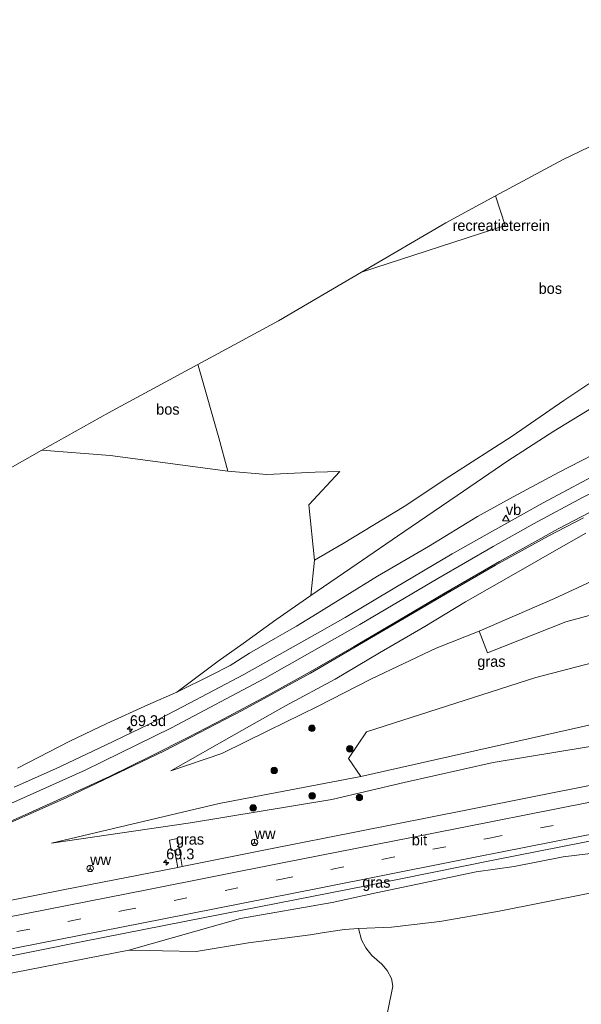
# Model space of a CAD drawing. Header units: millimetres. Extents: x 180000 to 190000, y 466229 to 468626.
# Tile 39 of 202: x 181479 to 181608, y 467933 to 468160. Entities that reach past the tile are written whole.
import ezdxf
from ezdxf.enums import TextEntityAlignment as Align

# ---------------------------------------------------------------- set-up
doc = ezdxf.new("R2010")
doc.units = ezdxf.units.MM
doc.linetypes.add('39strp', pattern=[12, 3, -9])
for name, color, linetype, lineweight in [('af-bs-rasterhekwerk', 8, 'hekwerk', 18), ('as-bs-kilometr', 13, 'Continuous', 18), ('bp-b5-boom', 93, 'Continuous', 18), ('bp-b5-bos', 93, 'Continuous', 18), ('bp-b5-grasland', 93, 'Continuous', 18), ('bp-bs-boom', 93, 'Continuous', 18), ('bw-bs-rona', 8, 'Continuous', 18), ('gw-bs-kruinlijn', 93, 'Continuous', 18), ('gw-bs-teenlijn', 93, 'Continuous', 18), ('kd-bs-opnamedtmgrens', 173, 'Continuous', 18), ('mk-bs-39streep 0.15', 8, '39strp', 18), ('mk-bs-streep 0.15', 8, 'Continuous', 18), ('og-b5-grond_ingericht', 253, 'Continuous', 18), ('vh-b5-verh_soort', 8, 'Continuous', 18), ('wm-bs-verkeersbord', 8, 'Continuous', 18)]:
    doc.layers.add(name, color=color, linetype=linetype, lineweight=lineweight)
doc.styles.add('rtw_iso', font='iso-rtw.shx')
doc.linetypes.add('hekwerk', pattern='A,7,-1.5,[1,RTW.shx,S=0.75,R=0,X=0,Y=0],-1.5', length=10)

# ---------------------------------------------------------------- blocks, each defined once
blk = doc.blocks.new('wegwijzer')
for q in [(-0.53, -0.53), (0, 0.75), (0.53, -0.53)]:
    blk.add_line((0, 0), q)
blk.add_circle((0, 0), 0.75)
blk = doc.blocks.new('dtbattr')
at = {"style": 'rtw_iso'}
blk.add_attdef('TAG', (0.59, 0.87), '', height=2.5, dxfattribs=at)
blk = doc.blocks.new('verkeersbord')
for p, q in [((0, 0.75), (-0.75, -0.625)), ((0.75, -0.625), (0, 0.75)), ((-0.75, -0.625), (0.75, -0.625))]:
    blk.add_line(p, q)
blk = doc.blocks.new('dtbattr-r')
at = {"style": 'rtw_iso'}
blk.add_attdef('TAG', text='', height=2.5, dxfattribs=at).set_placement((0, 0), align=Align.MIDDLE_CENTER)
blk = doc.blocks.new('d33az_ACAD_1_FMEBLOCK100')
at = {"layer": 'bp-b5-grasland'}
for points in [[(40.75, 31.58, 29.89), (33.41, 27.42, 30.06), (25.11, 22.66, 30.25), (12.97, 15.74, 30.67), (3.59, 10.03, 31.06), (-6.88, 4.01, 31.56), (-17.15, -2.08, 31.92), (-28.56, -8.25, 32.26), (-40.46, -14.94, 32.52), (-55.06, -23.24, 32.92), (-43.25, -19.24, 33.01), (-32.48, -13.94, 33.11), (-21.21, -8.39, 33.03), (-8.76, -2.03, 32.98), (6.22, 5.02, 32.81), (16.13, 8.99, 32.84), (18.05, 3.98, 32.88), (36.11, 11.17, 33.23), (93.64, 26.8, 33.13)], [(59.69, 6.21, 33.34), (29.2, -1.72, 32.98), (-9.86, -14.23, 33.09), (-14.06, -20.39, 33.13), (-11.19, -24.57, 33.13), (-43.9, -30.8, 33.3), (-82.6, -39.94, 33.68), (-50.48, -35.28, 34.06), (-17.89, -29.92, 34.2), (-1.17, -25.93, 34.27), (19.33, -21.35, 34.2), (69.72, -13.02, 34.4)], [(59.8, -23.02, 35.05), (31.12, -28.76, 34.96), (13.07, -32.36, 34.94), (-11.8, -37.28, 34.81), (-32.06, -41.26, 34.74), (-52.39, -45.34, 34.6), (-53.47, -38.89, 34.41), (-55.36, -39.24, 34.4), (-54.95, -41.68, 34.45), (-54.2, -41.55, 34.46), (-53.4, -45.55, 34.61), (-79.87, -50.74, 34.44), (-110.34, -56.82, 34.33)], [(-99.01, -38.25, 33.62), (-79.22, -29.53, 33.39), (-56.49, -18.68, 32.98), (-38.56, -9.33, 32.56), (-22.84, -0.68, 32.07), (-4.67, 9.87, 31.52), (9.62, 18.27, 31.02), (19.87, 24.19, 30.71), (32.05, 30.93, 30.35), (40.2, 35.18, 30.18)]]:
    blk.add_polyline3d(points, dxfattribs=at)
blk = doc.blocks.new('boom')
blk.add_hatch(color=256).paths.add_polyline_path([(-0.75, 0, 1), (0.75, 0, 1)])
blk.add_circle((0, 0), 0.75)
blk = doc.blocks.new('d33az_ACAD_1_FMEBLOCK163')
at = {"layer": 'vh-b5-verh_soort'}
for points in [[(-18.96, 118.32, 30.18), (-27.12, 114.07, 30.35), (-39.29, 107.33, 30.71), (-49.55, 101.41, 31.02), (-63.83, 93.01, 31.52), (-82, 82.46, 32.07), (-97.73, 73.81, 32.56), (-115.65, 64.46, 32.98), (-138.38, 53.61, 33.39), (-158.17, 44.89, 33.62)], [(-150.33, 56.1, 33.29), (-140.85, 60.36, 33.17), (-129.3, 65.78, 33.05), (-119.23, 70.65, 32.81), (-111.33, 74.73, 32.61), (-97.38, 82.13, 32.34), (-81.57, 90.98, 31.94), (-73.99, 95.28, 31.68), (-62.52, 102.11, 31.32), (-49.25, 109.97, 30.96), (-41.85, 114.17, 30.74), (-28.25, 121.76, 30.41), (-13.59, 129.59, 30.16)]]:
    blk.add_polyline3d(points, dxfattribs=at)
blk = doc.blocks.new('hecto')
for p, q in [((0, 0.625), (-0.625, 0)), ((0, -0.625), (0, 0.625)), ((-0.625, 0), (0.625, 0)), ((0.625, 0), (0, -0.625))]:
    blk.add_line(p, q)

msp = doc.modelspace()

# ---------------------------------------------------------------- linework, layer by layer
at = {"layer": 'af-bs-rasterhekwerk'}
for points in [[(181519.8, 468080.59, 32.68), (181520.16, 468079.62, 32.79), (181524.65, 468063.68, 32.96), (181526.72, 468055.94, 32.74)], [(181499.59, 468059.61, 32.92), (181483.85, 468060.8, 32.82)], [(181552.64, 468055.93, 32.85), (181546.92, 468055.72, 32.95), (181535.72, 468055.22, 32.45), (181526.72, 468055.94, 32.74), (181499.59, 468059.61, 32.92)]]:
    msp.add_polyline3d(points, dxfattribs=at)
at = {"layer": 'bp-b5-boom'}
for points in [[(181465.21, 468050.28, 33.07), (181483.85, 468060.8, 32.82), (181499.59, 468059.61, 32.92), (181526.72, 468055.94, 32.74), (181535.72, 468055.22, 32.45), (181546.92, 468055.72, 32.95), (181552.64, 468055.93, 32.85), (181545.43, 468048.21, 32.89), (181546.79, 468035.39, 32.92), (181545.94, 468027.25, 32.85), (181537.85, 468021.65, 32.8), (181530.33, 468016.2, 32.84), (181524.56, 468012.1, 32.73), (181514.95, 468004.98, 32.54), (181508.31, 468001.99, 32.68), (181498.83, 467997.71, 32.81), (181490.31, 467993.65, 32.87), (181478.25, 467987.41, 33.04)], [(181417.95, 467928.61, 33.86), (181503.9, 467945.38, 34.1), (181519.42, 467945.03, 33.7), (181531.49, 467947.06, 33.6), (181545.77, 467948.91, 33.18), (181548.96, 467949.47, 33.32), (181553.68, 467950.18, 33.43), (181556.88, 467950.37, 33.4), (181557.64, 467947.73, 33.26), (181558.6, 467945.94, 33.21), (181560.02, 467944.16, 33.27), (181562.26, 467942.14, 33.27), (181563.52, 467940.71, 33.28), (181564.56, 467938.82, 33.3), (181564.81, 467937.05, 33.3), (181562.58, 467926.08, 33.55)]]:
    msp.add_polyline3d(points, dxfattribs=at)
at = {"layer": 'bp-b5-bos'}
for points in [[(181617.22, 468080.89, 33.29), (181604.33, 468072.27, 33.23), (181592.36, 468064.05, 33.08), (181577.99, 468054.85, 32.81), (181567.46, 468047.84, 32.65), (181553.38, 468039.29, 32.69), (181546.79, 468035.39, 32.92), (181545.43, 468048.21, 32.89), (181552.64, 468055.93, 32.85), (181546.92, 468055.72, 32.95), (181535.72, 468055.22, 32.45), (181526.72, 468055.94, 32.74), (181524.65, 468063.68, 32.96), (181520.16, 468079.62, 32.79), (181519.8, 468080.59, 32.68), (181538.43, 468090.7, 32.39), (181557.61, 468101.89, 32.73), (181590.74, 468112.72, 33.18), (181588.53, 468119.54, 33.12), (181604.13, 468127.95, 32.85), (181620.32, 468135.75, 32.56)], [(181562.58, 467926.08, 33.55), (181564.81, 467937.05, 33.3), (181564.56, 467938.82, 33.3), (181563.52, 467940.71, 33.28), (181562.26, 467942.14, 33.27), (181560.02, 467944.16, 33.27), (181558.6, 467945.94, 33.21), (181557.64, 467947.73, 33.26), (181556.88, 467950.37, 33.4), (181564.51, 467950.7, 33.39), (181575.66, 467952.02, 33.35), (181588.96, 467954.32, 33.42), (181609.92, 467958.48, 33.66)]]:
    msp.add_polyline3d(points, dxfattribs=at)
for points in [[(181524.65, 468063.68, 32.96), (181526.72, 468055.94, 32.74), (181499.59, 468059.61, 32.92), (181483.85, 468060.8, 32.82), (181499.2, 468069.47, 32.61), (181519.8, 468080.59, 32.68), (181520.16, 468079.62, 32.79)], [(181604.75, 468021.22, 33.23), (181586.69, 468014.03, 32.88), (181584.77, 468019.04, 32.84), (181602.15, 468026.57, 33.13), (181622.37, 468035.95, 33.26), (181637.45, 468042.58, 33.12), (181654.27, 468049.1, 33.08), (181666.47, 468047.91, 33.54), (181676.47, 468045.99, 33.46), (181679.31, 468044.02, 33.38), (181679.4, 468042.09, 33.31), (181662.28, 468036.85, 33.13)], [(181623.73, 468000.41, 33.21), (181557.45, 467985.48, 33.13), (181554.58, 467989.66, 33.13), (181558.77, 467995.82, 33.09), (181597.84, 468008.33, 32.98), (181628.33, 468016.27, 33.34), (181665.68, 468026.96, 33.24), (181697.11, 468035.15, 33.42), (181698.52, 468031.11, 33.45), (181699.99, 468026.34, 33.59), (181701.37, 468020.59, 33.91), (181700.52, 468018.85, 33.92)]]:
    msp.add_polyline3d(points, close=True, dxfattribs=at)
at = {"layer": 'bp-b5-grasland'}
for points in [[(181610.67, 468070.54, 33.17), (181602.01, 468065.21, 33.03), (181591.38, 468058.39, 32.84), (181579.65, 468050.37, 32.68), (181567.36, 468041.96, 32.64), (181556.34, 468034.44, 32.69), (181545.94, 468027.25, 32.85), (181546.79, 468035.39, 32.92), (181553.38, 468039.29, 32.69), (181567.46, 468047.84, 32.65), (181577.99, 468054.85, 32.81), (181592.36, 468064.05, 33.08), (181604.33, 468072.27, 33.23), (181617.22, 468080.89, 33.29)], [(181616.08, 468062.35, 29.83), (181603.22, 468055.77, 30.02), (181592.59, 468050.05, 30.2), (181584.38, 468045.54, 30.43), (181573.08, 468038.61, 30.68), (181561.29, 468031.71, 31.01), (181553.87, 468027.15, 31.34), (181547.4, 468023.09, 31.63), (181542.61, 468020.19, 31.72), (181537.78, 468017.43, 31.9), (181531.72, 468013.92, 32.03), (181527.26, 468011.1, 32.15), (181523.07, 468008.92, 32.3), (181514.95, 468004.98, 32.54), (181524.56, 468012.1, 32.73), (181530.33, 468016.2, 32.84), (181537.85, 468021.65, 32.8), (181545.94, 468027.25, 32.85), (181556.34, 468034.44, 32.69), (181567.36, 468041.96, 32.64), (181579.65, 468050.37, 32.68), (181591.38, 468058.39, 32.84), (181602.01, 468065.21, 33.03), (181610.67, 468070.54, 33.17)], [(181478.25, 467987.41, 33.04), (181490.31, 467993.65, 32.87), (181498.83, 467997.71, 32.81), (181508.31, 468001.99, 32.68), (181514.95, 468004.98, 32.54), (181523.07, 468008.92, 32.3), (181527.26, 468011.1, 32.15), (181531.72, 468013.92, 32.03), (181537.78, 468017.43, 31.9), (181542.61, 468020.19, 31.72), (181547.4, 468023.09, 31.63), (181553.87, 468027.15, 31.34), (181561.29, 468031.71, 31.01), (181573.08, 468038.61, 30.68), (181584.38, 468045.54, 30.43), (181592.59, 468050.05, 30.2), (181603.22, 468055.77, 30.02), (181616.08, 468062.35, 29.83)], [(181614.21, 468056.5, 30.16), (181599.55, 468048.68, 30.41), (181585.95, 468041.08, 30.74), (181578.55, 468036.89, 30.96), (181565.28, 468029.02, 31.32), (181553.81, 468022.19, 31.68), (181546.23, 468017.89, 31.94), (181530.42, 468009.04, 32.34), (181516.47, 468001.64, 32.61), (181508.57, 467997.57, 32.81), (181498.5, 467992.69, 33.05), (181486.95, 467987.27, 33.17), (181477.47, 467983.01, 33.29)], [(181622.37, 468035.95, 33.26), (181602.15, 468026.57, 33.13), (181584.77, 468019.04, 32.84), (181574.86, 468015.07, 32.81), (181559.88, 468008.02, 32.98), (181547.43, 468001.66, 33.03), (181536.16, 467996.12, 33.11), (181525.39, 467990.81, 33.01), (181513.58, 467986.81, 32.92), (181528.18, 467995.11, 32.52), (181540.08, 468001.8, 32.26), (181551.49, 468007.98, 31.92), (181561.75, 468014.06, 31.56), (181572.23, 468020.08, 31.06), (181581.61, 468025.8, 30.67), (181593.75, 468032.71, 30.25), (181602.05, 468037.48, 30.06), (181609.39, 468041.63, 29.89)], [(181638.36, 467997.04, 34.4), (181587.96, 467988.71, 34.2), (181567.47, 467984.12, 34.27), (181550.75, 467980.14, 34.2), (181518.16, 467974.77, 34.06), (181486.04, 467970.11, 33.68), (181524.74, 467979.25, 33.3), (181557.45, 467985.48, 33.13), (181623.73, 468000.41, 33.21)], [(181461.87, 467941.1, 34.63), (181493.26, 467947.36, 34.76), (181525.77, 467953.77, 34.91), (181558.69, 467960.25, 35.03), (181588.4, 467966.2, 35.17), (181613.78, 467971.2, 35.23)], [(181614.88, 467968.25, 34.9), (181604.12, 467966.93, 34.93), (181592.85, 467964.7, 34.92), (181584.07, 467963.48, 34.88), (181561.01, 467958.61, 34.76), (181550.86, 467956.41, 34.68), (181529.65, 467952.65, 34.69), (181503.9, 467945.38, 34.1), (181417.95, 467928.61, 33.86)], [(181609.92, 467958.48, 33.66), (181588.96, 467954.32, 33.42), (181575.66, 467952.02, 33.35), (181564.51, 467950.7, 33.39), (181556.88, 467950.37, 33.4), (181553.68, 467950.18, 33.43), (181548.96, 467949.47, 33.32), (181545.77, 467948.91, 33.18), (181531.49, 467947.06, 33.6), (181519.42, 467945.03, 33.7), (181503.9, 467945.38, 34.1), (181529.65, 467952.65, 34.69), (181550.86, 467956.41, 34.68), (181561.01, 467958.61, 34.76), (181584.07, 467963.48, 34.88), (181592.85, 467964.7, 34.92), (181604.12, 467966.93, 34.93), (181614.88, 467968.25, 34.9)]]:
    msp.add_polyline3d(points, dxfattribs=at)
msp.add_polyline3d([(181515.17, 467971.17, 34.41), (181516.25, 467964.72, 34.6), (181515.24, 467964.5, 34.61), (181514.44, 467968.5, 34.46), (181513.69, 467968.38, 34.45), (181513.28, 467970.81, 34.4)], close=True, dxfattribs=at)
at = {"layer": 'gw-bs-kruinlijn'}
for points in [[(181610.67, 468070.54, 33.17), (181602.01, 468065.21, 33.03), (181591.38, 468058.39, 32.84), (181579.65, 468050.37, 32.68), (181567.36, 468041.96, 32.64), (181556.34, 468034.44, 32.69), (181545.94, 468027.25, 32.85), (181537.85, 468021.65, 32.8), (181530.33, 468016.2, 32.84), (181524.56, 468012.1, 32.73)], [(181622.37, 468035.95, 33.26), (181602.15, 468026.57, 33.13), (181584.77, 468019.04, 32.84), (181574.86, 468015.07, 32.81), (181559.88, 468008.02, 32.98), (181547.43, 468001.66, 33.03), (181536.16, 467996.12, 33.11), (181525.39, 467990.81, 33.01), (181513.58, 467986.81, 32.92)], [(181514.95, 468004.98, 32.54), (181524.56, 468012.1, 32.73)], [(181700.73, 468009.25, 35.18), (181700.28, 468009.98, 35.21), (181699.4, 468010.15, 35.22), (181683.49, 468005.85, 35.13), (181665, 468001.54, 34.9), (181638.36, 467997.04, 34.4), (181587.96, 467988.71, 34.2), (181567.47, 467984.12, 34.27), (181550.75, 467980.14, 34.2), (181518.16, 467974.77, 34.06), (181486.04, 467970.11, 33.68)], [(181503.9, 467945.38, 34.1), (181529.65, 467952.65, 34.69), (181550.86, 467956.41, 34.68), (181561.01, 467958.61, 34.76), (181584.07, 467963.48, 34.88), (181592.85, 467964.7, 34.92), (181604.12, 467966.93, 34.93), (181614.88, 467968.25, 34.9), (181635.94, 467972.45, 34.92), (181647.26, 467974.55, 35.1), (181657.77, 467976.29, 35.06), (181675.34, 467980.05, 35.28), (181688.06, 467982.62, 35.37), (181691.68, 467983.47, 35.38), (181693.29, 467983.62, 35.39), (181695.24, 467983.73, 35.41), (181696.78, 467983.5, 35.38), (181697.83, 467982.96, 35.32), (181698.74, 467982.29, 35.28)]]:
    msp.add_polyline3d(points, dxfattribs=at)
at = {"layer": 'gw-bs-teenlijn'}
for points in [[(181514.95, 468004.98, 32.54), (181523.07, 468008.92, 32.3), (181527.26, 468011.1, 32.15), (181531.72, 468013.92, 32.03), (181537.78, 468017.43, 31.9), (181542.61, 468020.19, 31.72), (181547.4, 468023.09, 31.63), (181553.87, 468027.15, 31.34), (181561.29, 468031.71, 31.01), (181573.08, 468038.61, 30.68), (181584.38, 468045.54, 30.43), (181592.59, 468050.05, 30.2), (181603.22, 468055.77, 30.02), (181616.08, 468062.35, 29.83)], [(181513.58, 467986.81, 32.92), (181528.18, 467995.11, 32.52), (181540.08, 468001.8, 32.26), (181551.49, 468007.98, 31.92), (181561.75, 468014.06, 31.56), (181572.23, 468020.08, 31.06), (181581.61, 468025.8, 30.67), (181593.75, 468032.71, 30.25), (181602.05, 468037.48, 30.06), (181609.39, 468041.63, 29.89)], [(181486.04, 467970.11, 33.68), (181524.74, 467979.25, 33.3), (181557.45, 467985.48, 33.13), (181623.73, 468000.41, 33.21), (181700.52, 468018.85, 33.92)], [(181682.71, 467964.57, 34.59), (181690.08, 467973.02, 34.07), (181695.29, 467976.37, 34.21), (181695.79, 467977.06, 34.28), (181695.14, 467977.33, 34.34), (181690.35, 467975.99, 34.17), (181674.85, 467973.07, 33.99), (181650.07, 467967.6, 33.86), (181631.39, 467962.93, 33.69), (181609.92, 467958.48, 33.66), (181588.96, 467954.32, 33.42), (181575.66, 467952.02, 33.35), (181564.51, 467950.7, 33.39)], [(181548.96, 467949.47, 33.32), (181545.77, 467948.91, 33.18)], [(181564.51, 467950.7, 33.39), (181556.88, 467950.37, 33.4), (181553.68, 467950.18, 33.43), (181548.96, 467949.47, 33.32)], [(181545.77, 467948.91, 33.18), (181531.49, 467947.06, 33.6), (181519.42, 467945.03, 33.7), (181503.9, 467945.38, 34.1)]]:
    msp.add_polyline3d(points, dxfattribs=at)
at = {"layer": 'kd-bs-opnamedtmgrens'}
for points in [[(181499.2, 468069.47, 32.61), (181519.8, 468080.59, 32.68), (181538.43, 468090.7, 32.39), (181557.61, 468101.89, 32.73), (181577.07, 468113.32, 32.88), (181588.53, 468119.54, 33.12), (181604.13, 468127.95, 32.85), (181620.32, 468135.75, 32.56), (181636.63, 468141.56, 32.8), (181661.09, 468150.41, 32.88), (181681.41, 468156.94, 33.01), (181685.35, 468158.12, 33), (181693.27, 468159.37, 30.46), (181695.35, 468159.71, 30.38), (181698.56, 468160.23, 30.37)], [(181401.08, 468023.08, 32.74), (181465.21, 468050.28, 33.07), (181483.85, 468060.8, 32.82), (181499.2, 468069.47, 32.61)]]:
    msp.add_polyline3d(points, dxfattribs=at)
at = {"layer": 'mk-bs-39streep 0.15'}
msp.add_polyline3d([(181416.36, 467937.52, 34.35), (181442.15, 467942.55, 34.47), (181466.32, 467947.35, 34.59), (181502.58, 467954.52, 34.76), (181538.78, 467961.69, 34.9), (181587.13, 467971.25, 35.14), (181623.28, 467978.42, 35.26), (181659.54, 467985.67, 35.41), (181705.61, 467994.94, 35.51)], dxfattribs=at)
at = {"layer": 'mk-bs-streep 0.15'}
for points in [[(181698.19, 468082.98, 30.03), (181681.97, 468078.42, 29.85), (181669.21, 468074.75, 29.82), (181656.53, 468070.91, 29.84), (181646.67, 468067.57, 29.88), (181639.42, 468064.73, 29.89), (181632.84, 468061.83, 29.94), (181621.42, 468056.36, 30.08), (181608.79, 468049.97, 30.23), (181597.32, 468043.8, 30.5), (181588, 468038.57, 30.75), (181575.23, 468031.2, 31.17), (181557.18, 468020.56, 31.72), (181535.22, 468008.07, 32.33), (181513.72, 467996.69, 32.84), (181493.81, 467986.95, 33.19), (181470.63, 467976.58, 33.52), (181448.41, 467967.46, 33.65), (181435.2, 467962.39, 33.78), (181422.64, 467957.95, 33.82), (181413.28, 467954.78, 33.81)], [(181471.08, 467972.73, 33.57), (181480.84, 467976.98, 33.49), (181490.54, 467981.38, 33.36), (181499.47, 467985.5, 33.23), (181509.17, 467990.23, 33.03), (181517.49, 467994.45, 32.87), (181525.84, 467998.78, 32.66), (181535.93, 468004.21, 32.32), (181545.72, 468009.67, 32.04), (181555.91, 468015.53, 31.73), (181566.36, 468021.68, 31.37), (181576.55, 468027.64, 31.04), (181589.46, 468035.12, 30.68), (181603.01, 468042.69, 30.29), (181612, 468047.35, 30.11)], [(181704.84, 467998.58, 35.47), (181670.29, 467991.55, 35.38), (181641.71, 467985.77, 35.31), (181610.4, 467979.57, 35.1), (181573.82, 467972.31, 35), (181539.38, 467965.52, 34.84), (181508.03, 467959.34, 34.71), (181475.59, 467952.9, 34.52), (181442.15, 467946.3, 34.35), (181415.72, 467941.06, 34.22)], [(181706.38, 467991.36, 35.56), (181672.53, 467984.54, 35.5), (181646.38, 467979.27, 35.42), (181612.67, 467972.53, 35.27), (181578.38, 467965.74, 35.12), (181548.21, 467959.79, 35.01), (181511.98, 467952.6, 34.82), (181478.37, 467945.98, 34.67), (181446.12, 467939.59, 34.53), (181417.01, 467933.86, 34.4)]]:
    msp.add_polyline3d(points, dxfattribs=at)
at = {"layer": 'og-b5-grond_ingericht'}
msp.add_polyline3d([(181590.74, 468112.72, 33.18), (181557.61, 468101.89, 32.73), (181577.07, 468113.32, 32.88), (181588.53, 468119.54, 33.12)], close=True, dxfattribs=at)
at = {"layer": 'vh-b5-verh_soort'}
for points in [[(181458.3, 467953.23, 34.33), (181488.77, 467959.32, 34.44), (181515.24, 467964.5, 34.61), (181516.25, 467964.72, 34.6), (181536.57, 467968.79, 34.74), (181556.84, 467972.77, 34.81), (181581.71, 467977.69, 34.94), (181599.76, 467981.29, 34.96), (181628.44, 467987.04, 35.05)], [(181613.78, 467971.2, 35.23), (181588.4, 467966.2, 35.17), (181558.69, 467960.25, 35.03), (181525.77, 467953.77, 34.91), (181493.26, 467947.36, 34.76), (181461.87, 467941.1, 34.63)]]:
    msp.add_polyline3d(points, dxfattribs=at)

# ---------------------------------------------------------------- block references
at = {"layer": 'as-bs-kilometr'}
ref = msp.add_blockref('dtbattr', (181504.14, 467996.37, 32.83), dxfattribs=at)
ref.add_attrib('TAG', '69.3d', dxfattribs={"layer": '0', "height": 2.5, "style": 'rtw_iso'}).set_placement((181504.14, 467996.37, 32.83), align=Align.BOTTOM_LEFT)
for p in [(181504.14, 467996.37, 32.83), (181512.52, 467965.59, 34.38)]:
    msp.add_blockref('hecto', p, dxfattribs=at)
ref = msp.add_blockref('dtbattr', (181512.52, 467965.59, 34.38), dxfattribs=at)
ref.add_attrib('TAG', '69.3', dxfattribs={"layer": '0', "height": 2.5, "style": 'rtw_iso'}).set_placement((181512.52, 467965.59, 34.38), align=Align.BOTTOM_LEFT)
at = {"layer": 'bp-b5-bos'}
ref = msp.add_blockref('dtbattr-r', (181598.49, 468096.17, 33.03), dxfattribs=at)
ref.add_attrib('TAG', 'bos', dxfattribs={"layer": '0', "height": 2.5, "style": 'rtw_iso'}).set_placement((181598.49, 468096.17, 33.03), align=Align.BOTTOM_LEFT)
ref = msp.add_blockref('dtbattr-r', (181510.22, 468068.27, 32.79), dxfattribs=at)
ref.add_attrib('TAG', 'bos', dxfattribs={"layer": '0', "height": 2.5, "style": 'rtw_iso'}).set_placement((181510.22, 468068.27, 32.79), align=Align.BOTTOM_LEFT)
at = {"layer": 'bp-b5-grasland'}
msp.add_blockref('d33az_ACAD_1_FMEBLOCK100', (181568.64, 468010.05), dxfattribs=at)
ref = msp.add_blockref('dtbattr-r', (181584.33, 468010.05, 32.06), dxfattribs=at)
ref.add_attrib('TAG', 'gras', dxfattribs={"layer": '0', "height": 2.5, "style": 'rtw_iso'}).set_placement((181584.33, 468010.05, 32.06), align=Align.BOTTOM_LEFT)
ref = msp.add_blockref('dtbattr-r', (181514.77, 467968.99, 34.49), dxfattribs=at)
ref.add_attrib('TAG', 'gras', dxfattribs={"layer": '0', "height": 2.5, "style": 'rtw_iso'}).set_placement((181514.77, 467968.99, 34.49), align=Align.BOTTOM_LEFT)
ref = msp.add_blockref('dtbattr-r', (181557.79, 467959.04, 35.04), dxfattribs=at)
ref.add_attrib('TAG', 'gras', dxfattribs={"layer": '0', "height": 2.5, "style": 'rtw_iso'}).set_placement((181557.79, 467959.04, 35.04), align=Align.BOTTOM_LEFT)
at = {"layer": 'bp-bs-boom'}
for p in [(181546.17, 467996.61, 32.9), (181554.89, 467991.86, 33.01), (181537.47, 467986.88, 33.15), (181546.2, 467981, 33.92), (181557.11, 467980.64, 34.18), (181532.6, 467978.21, 33.7)]:
    msp.add_blockref('boom', p, dxfattribs=at)
at = {"layer": 'bw-bs-rona'}
ref = msp.add_blockref('dtbattr', (181532.93, 467970.27, 34.47), dxfattribs=at)
ref.add_attrib('TAG', 'ww', dxfattribs={"layer": '0', "height": 2.5, "style": 'rtw_iso'}).set_placement((181532.93, 467970.27, 34.47), align=Align.BOTTOM_LEFT)
for p in [(181532.93, 467970.27, 34.47), (181494.99, 467964.26, 34.18)]:
    msp.add_blockref('wegwijzer', p, dxfattribs=at)
ref = msp.add_blockref('dtbattr', (181494.99, 467964.26, 34.18), dxfattribs=at)
ref.add_attrib('TAG', 'ww', dxfattribs={"layer": '0', "height": 2.5, "style": 'rtw_iso'}).set_placement((181494.99, 467964.26, 34.18), align=Align.BOTTOM_LEFT)
at = {"layer": 'og-b5-grond_ingericht'}
ref = msp.add_blockref('dtbattr-r', (181578.62, 468110.72, 32.98), dxfattribs=at)
ref.add_attrib('TAG', 'recreatieterrein', dxfattribs={"layer": '0', "height": 2.5, "style": 'rtw_iso'}).set_placement((181578.62, 468110.72, 32.98), align=Align.BOTTOM_LEFT)
at = {"layer": 'vh-b5-verh_soort'}
msp.add_blockref('d33az_ACAD_1_FMEBLOCK163', (181627.8, 467926.91), dxfattribs=at)
ref = msp.add_blockref('dtbattr-r', (181569.22, 467968.82, 34.97), dxfattribs=at)
ref.add_attrib('TAG', 'bit', dxfattribs={"layer": '0', "height": 2.5, "style": 'rtw_iso'}).set_placement((181569.22, 467968.82, 34.97), align=Align.BOTTOM_LEFT)
at = {"layer": 'wm-bs-verkeersbord'}
ref = msp.add_blockref('dtbattr', (181590.93, 468045.1, 30.63), dxfattribs=at)
ref.add_attrib('TAG', 'vb', dxfattribs={"layer": '0', "height": 2.5, "style": 'rtw_iso'}).set_placement((181590.93, 468045.1, 30.63), align=Align.BOTTOM_LEFT)
msp.add_blockref('verkeersbord', (181590.93, 468045.1, 30.63), dxfattribs=at)

doc.saveas('drawing.dxf')
